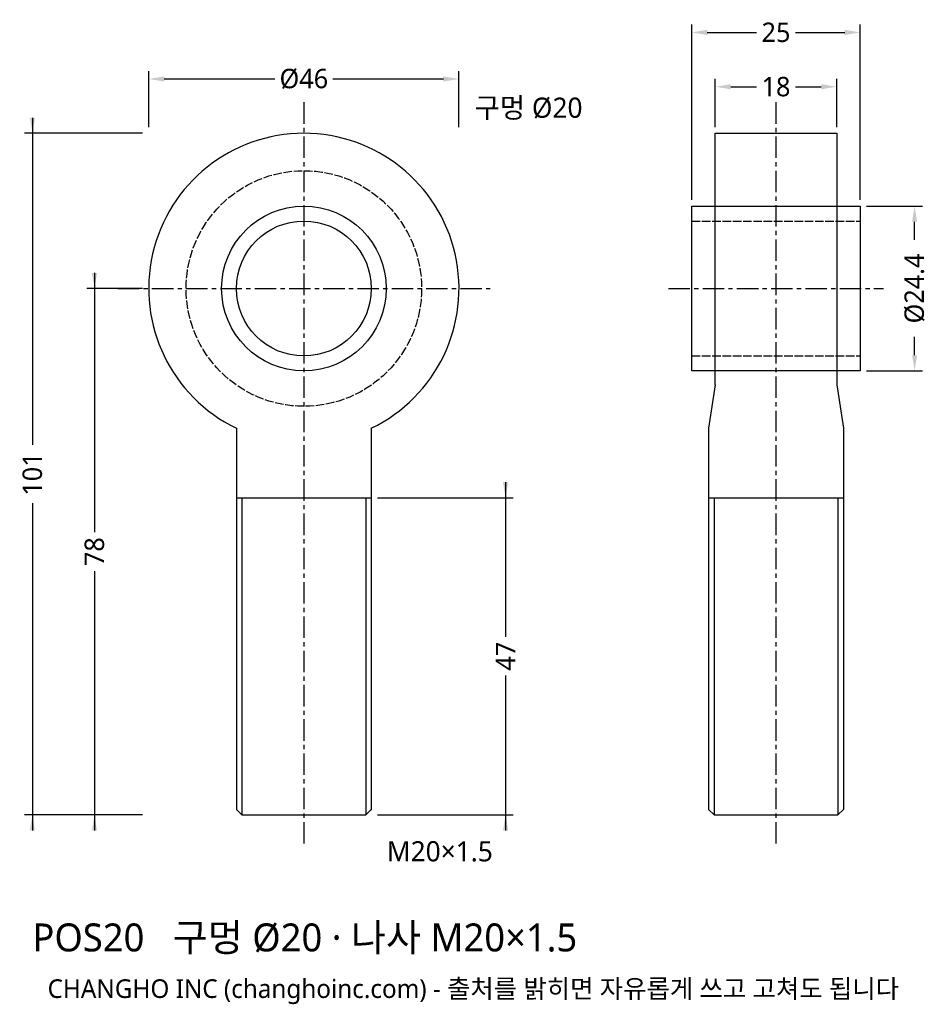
# Model space of a CAD drawing. Header units: millimetres. Extents: x -42 to 92, y -106 to 40.
import ezdxf

# ---------------------------------------------------------------- set-up
doc = ezdxf.new("R2010")
doc.units = ezdxf.units.MM
doc.linetypes.add('CENTER', pattern=[5.08, 3.175, -0.635, 0.635, -0.635])
doc.linetypes.add('DASHED', pattern=[1.524, 1.27, -0.254])
for name, color, linetype in [('나사선', 8, 'CONTINUOUS'), ('문자', 7, 'CONTINUOUS'), ('숨은선', 3, 'DASHED'), ('외형선', 7, 'CONTINUOUS'), ('중심선', 1, 'CENTER'), ('치수', 4, 'CONTINUOUS')]:
    doc.layers.add(name, color=color, linetype=linetype)
doc.styles.add('CH_KOR', font='malgun.ttf')
doc.dimstyles.new('CH_DIM', dxfattribs={"dimtxt": 2.5, "dimasz": 2, "dimexe": 1, "dimexo": 0.8, "dimgap": 0.8, "dimtad": 1, "dimdec": 1, "dimdsep": 46, "dimtxsty": 'CH_KOR', "dimcen": 2.5, "dimclrd": 4, "dimclre": 4, "dimclrt": 4, "dimazin": 3, "dimtfac": 1, "dimtmove": 0, "dimatfit": 3})

# ---------------------------------------------------------------- blocks, each defined once
blk = doc.blocks.new('_CLOSEDFILLED')
at = {"color": 0, "linetype": 'BYBLOCK'}
blk.add_solid([(-1, 0.164), (0, 0), (-1, -0.164)], dxfattribs=at)
blk = doc.blocks.new('*D1')
at = {"color": 4}
for p, q in [((-23, 23.92), (-23, 32.2)), ((23, 23.92), (23, 32.2)), ((-20.7, 31.05), (-4.3125, 31.05)), ((4.3125, 31.05), (20.7, 31.05))]:
    blk.add_line(p, q, dxfattribs=at)
at = {"layer": 'Defpoints'}
for p in [(-23, 31.05), (-23, 23), (23, 23)]:
    blk.add_point(p, dxfattribs=at)
at = {"layer": '치수', "color": 4, "xscale": 2.3, "yscale": 2.3, "rotation": 180}
blk.add_blockref('_CLOSEDFILLED', (-23, 31.05), dxfattribs=at)
at = {"layer": '치수', "color": 4, "xscale": 2.3, "yscale": 2.3}
blk.add_blockref('_CLOSEDFILLED', (23, 31.05), dxfattribs=at)
at = {"layer": '치수', "color": 4, "insert": (0, 31.05), "char_height": 2.875, "attachment_point": 5, "style": 'CH_KOR'}
blk.add_mtext('Ø46', dxfattribs=at)
blk = doc.blocks.new('*D2')
at = {"color": 4}
for p, q in [((-31.05, 2.3), (-31.05, -36.125)), ((-23.92, 0), (-32.2, 0)), ((-31.05, -41.875), (-31.05, -80.3)), ((-23.92, -78), (-32.2, -78))]:
    blk.add_line(p, q, dxfattribs=at)
at = {"layer": 'Defpoints'}
for p in [(-31.05, 0), (-23, 0), (-23, -78)]:
    blk.add_point(p, dxfattribs=at)
at = {"layer": '치수', "color": 4, "xscale": 2.3, "yscale": 2.3}
for p, rotation in [((-31.05, 0), 270), ((-31.05, -78), 90)]:
    blk.add_blockref('_CLOSEDFILLED', p, dxfattribs=dict(at, rotation=rotation))
at = {"layer": '치수', "color": 4, "insert": (-31.05, -39), "char_height": 2.875, "attachment_point": 5, "rotation": 90, "style": 'CH_KOR'}
blk.add_mtext('78', dxfattribs=at)
blk = doc.blocks.new('*D3')
at = {"color": 4}
for p, q in [((-40.25, 25.3), (-40.25, -23.1875)), ((-23.92, 23), (-41.4, 23)), ((-40.25, -31.8125), (-40.25, -80.3)), ((-23.92, -78), (-41.4, -78))]:
    blk.add_line(p, q, dxfattribs=at)
at = {"layer": 'Defpoints'}
for p in [(-40.25, 23), (-23, 23), (-23, -78)]:
    blk.add_point(p, dxfattribs=at)
at = {"layer": '치수', "color": 4, "xscale": 2.3, "yscale": 2.3}
for p, rotation in [((-40.25, 23), 270), ((-40.25, -78), 90)]:
    blk.add_blockref('_CLOSEDFILLED', p, dxfattribs=dict(at, rotation=rotation))
at = {"layer": '치수', "color": 4, "insert": (-40.25, -27.5), "char_height": 2.875, "attachment_point": 5, "rotation": 90, "style": 'CH_KOR'}
blk.add_mtext('101', dxfattribs=at)
blk = doc.blocks.new('*D4')
at = {"color": 4}
for p, q in [((29.9, -28.7), (29.9, -51.625)), ((10.92, -31), (31.05, -31)), ((29.9, -57.375), (29.9, -80.3)), ((10.92, -78), (31.05, -78))]:
    blk.add_line(p, q, dxfattribs=at)
at = {"layer": 'Defpoints'}
for p in [(10, -31), (29.9, -31), (10, -78)]:
    blk.add_point(p, dxfattribs=at)
at = {"layer": '치수', "color": 4, "xscale": 2.3, "yscale": 2.3}
for p, rotation in [((29.9, -31), 270), ((29.9, -78), 90)]:
    blk.add_blockref('_CLOSEDFILLED', p, dxfattribs=dict(at, rotation=rotation))
at = {"layer": '치수', "color": 4, "insert": (29.9, -54.5), "char_height": 2.875, "attachment_point": 5, "rotation": 90, "style": 'CH_KOR'}
blk.add_mtext('47', dxfattribs=at)
blk = doc.blocks.new('*D5')
at = {"color": 4}
for p, q in [((57.5, 13.12), (57.5, 39.1)), ((59.8, 37.95), (67.125, 37.95)), ((72.875, 37.95), (80.2, 37.95)), ((82.5, 13.12), (82.5, 39.1))]:
    blk.add_line(p, q, dxfattribs=at)
at = {"layer": 'Defpoints'}
for p in [(57.5, 37.95), (57.5, 12.2), (82.5, 12.2)]:
    blk.add_point(p, dxfattribs=at)
at = {"layer": '치수', "color": 4, "xscale": 2.3, "yscale": 2.3, "rotation": 180}
blk.add_blockref('_CLOSEDFILLED', (57.5, 37.95), dxfattribs=at)
at = {"layer": '치수', "color": 4, "xscale": 2.3, "yscale": 2.3}
blk.add_blockref('_CLOSEDFILLED', (82.5, 37.95), dxfattribs=at)
at = {"layer": '치수', "color": 4, "insert": (70, 37.95), "char_height": 2.875, "attachment_point": 5, "style": 'CH_KOR'}
blk.add_mtext('25', dxfattribs=at)
blk = doc.blocks.new('*D6')
at = {"color": 4}
for p, q in [((61, 23.92), (61, 31.05)), ((79, 23.92), (79, 31.05)), ((63.3, 29.9), (67.125, 29.9)), ((72.875, 29.9), (76.7, 29.9))]:
    blk.add_line(p, q, dxfattribs=at)
at = {"layer": 'Defpoints'}
for p in [(61, 29.9), (61, 23), (79, 23)]:
    blk.add_point(p, dxfattribs=at)
at = {"layer": '치수', "color": 4, "xscale": 2.3, "yscale": 2.3, "rotation": 180}
blk.add_blockref('_CLOSEDFILLED', (61, 29.9), dxfattribs=at)
at = {"layer": '치수', "color": 4, "xscale": 2.3, "yscale": 2.3}
blk.add_blockref('_CLOSEDFILLED', (79, 29.9), dxfattribs=at)
at = {"layer": '치수', "color": 4, "insert": (70, 29.9), "char_height": 2.875, "attachment_point": 5, "style": 'CH_KOR'}
blk.add_mtext('18', dxfattribs=at)
blk = doc.blocks.new('*D7')
at = {"color": 4}
for p, q in [((83.42, 12.2), (91.7, 12.2)), ((90.55, 7.1875), (90.55, 9.9)), ((90.55, -9.9), (90.55, -7.1875)), ((83.42, -12.2), (91.7, -12.2))]:
    blk.add_line(p, q, dxfattribs=at)
at = {"layer": 'Defpoints'}
for p in [(82.5, 12.2), (82.5, -12.2), (90.55, -12.2)]:
    blk.add_point(p, dxfattribs=at)
at = {"layer": '치수', "color": 4, "xscale": 2.3, "yscale": 2.3}
for p, rotation in [((90.55, 12.2), 90), ((90.55, -12.2), 270)]:
    blk.add_blockref('_CLOSEDFILLED', p, dxfattribs=dict(at, rotation=rotation))
at = {"layer": '치수', "color": 4, "insert": (90.55, 0), "char_height": 2.875, "attachment_point": 5, "rotation": 90, "style": 'CH_KOR'}
blk.add_mtext('Ø24.4', dxfattribs=at)

msp = doc.modelspace()

# ---------------------------------------------------------------- linework, layer by layer
at = {"layer": '나사선'}
for p, q in [((-10, -31), (10, -31)), ((-9.19, -31), (-9.19, -78)), ((9.19, -31), (9.19, -78)), ((60, -31), (80, -31)), ((60.81, -31), (60.81, -78)), ((79.19, -31), (79.19, -78))]:
    msp.add_line(p, q, dxfattribs=at)
at = {"layer": '숨은선'}
for p, q in [((57.5, 10), (82.5, 10)), ((57.5, -10), (82.5, -10))]:
    msp.add_line(p, q, dxfattribs=at)
msp.add_circle((0, 0), 17.46, dxfattribs=at)
at = {"layer": '외형선'}
for p, q in [((61, -14.26), (60, -20.71)), ((79, -14.26), (80, -20.71)), ((-10, -20.71), (-10, -77.31)), ((10, -20.71), (10, -77.31)), ((60, -20.71), (60, -77.19)), ((80, -20.71), (80, -77.19))]:
    msp.add_line(p, q, dxfattribs=at)
for points in [[(61, -14.26), (61, 23), (79, 23), (79, -14.26)], [(-10, -77.19), (-9.19, -78), (9.19, -78), (10, -77.19)], [(60, -77.19), (60.81, -78), (79.19, -78), (80, -77.19)]]:
    msp.add_lwpolyline(points, dxfattribs=at)
msp.add_lwpolyline([(57.5, -12.2), (57.5, 12.2), (82.5, 12.2), (82.5, -12.2)], close=True, dxfattribs=at)
for radius in [12.2, 10]:
    msp.add_circle((0, 0), radius, dxfattribs=at)
msp.add_arc((0, 0), 23, -64.2285, 244.2285, dxfattribs=at)
at = {"layer": '중심선'}
for p, q in [((0, 27.6), (0, -82.6)), ((70, 27.6), (70, -82.6)), ((-27.6, 0), (27.6, 0)), ((54.05, 0), (85.95, 0))]:
    msp.add_line(p, q, dxfattribs=at)

# ---------------------------------------------------------------- texts
at = {"layer": '문자', "style": 'CH_KOR'}
for s, height, p in [('구멍 Ø20', 2.99, (25.3, 25.3)), ('M20×1.5', 2.99, (12.3, -84.9)), ('POS20   구멍 Ø20 · 나사 M20×1.5', 4.14, (-40.25, -98.24)), ('CHANGHO INC (changhoinc.com) - 출처를 밝히면 자유롭게 쓰고 고쳐도 됩니다', 2.76, (-38, -105.14))]:
    msp.add_text(s, height=height, dxfattribs=at).set_placement(p)

# ---------------------------------------------------------------- dimensions: what is measured, and where the dimension line sits
at = {"layer": '치수'}
for base, p1, p2, picture, middle in [((57.5, 37.95), (57.5, 12.2), (82.5, 12.2), '*D5', (70, 37.95)), ((61, 29.9), (61, 23), (79, 23), '*D6', (70, 29.9))]:
    dim = msp.add_linear_dim(base=base, p1=p1, p2=p2, dimstyle='CH_DIM', override={"dimscale": 1.15}, dxfattribs=at)
    dim.commit()
    dim.dimension.update_dxf_attribs({"geometry": picture, "text_midpoint": middle})
dim = msp.add_linear_dim(base=(-23, 31.05), p1=(-23, 23), p2=(23, 23), text='Ø46', dimstyle='CH_DIM', override={"dimscale": 1.15}, dxfattribs=at)
dim.commit()
dim.dimension.update_dxf_attribs({"geometry": '*D1', "text_midpoint": (0, 31.05)})
for base, p1, p2, picture, middle in [((-40.25, 23), (-23, 23), (-23, -78), '*D3', (-40.25, -27.5)), ((-31.05, 0), (-23, 0), (-23, -78), '*D2', (-31.05, -39)), ((29.9, -31), (10, -31), (10, -78), '*D4', (29.9, -54.5))]:
    dim = msp.add_linear_dim(base=base, p1=p1, p2=p2, angle=90, dimstyle='CH_DIM', override={"dimscale": 1.15}, dxfattribs=at)
    dim.commit()
    dim.dimension.update_dxf_attribs({"geometry": picture, "text_midpoint": middle})
dim = msp.add_linear_dim(base=(90.55, -12.2), p1=(82.5, -12.2), p2=(82.5, 12.2), angle=90, text='Ø24.4', dimstyle='CH_DIM', override={"dimscale": 1.15}, dxfattribs=at)
dim.commit()
dim.dimension.update_dxf_attribs({"geometry": '*D7', "text_midpoint": (90.55, 0)})

doc.saveas('drawing.dxf')
